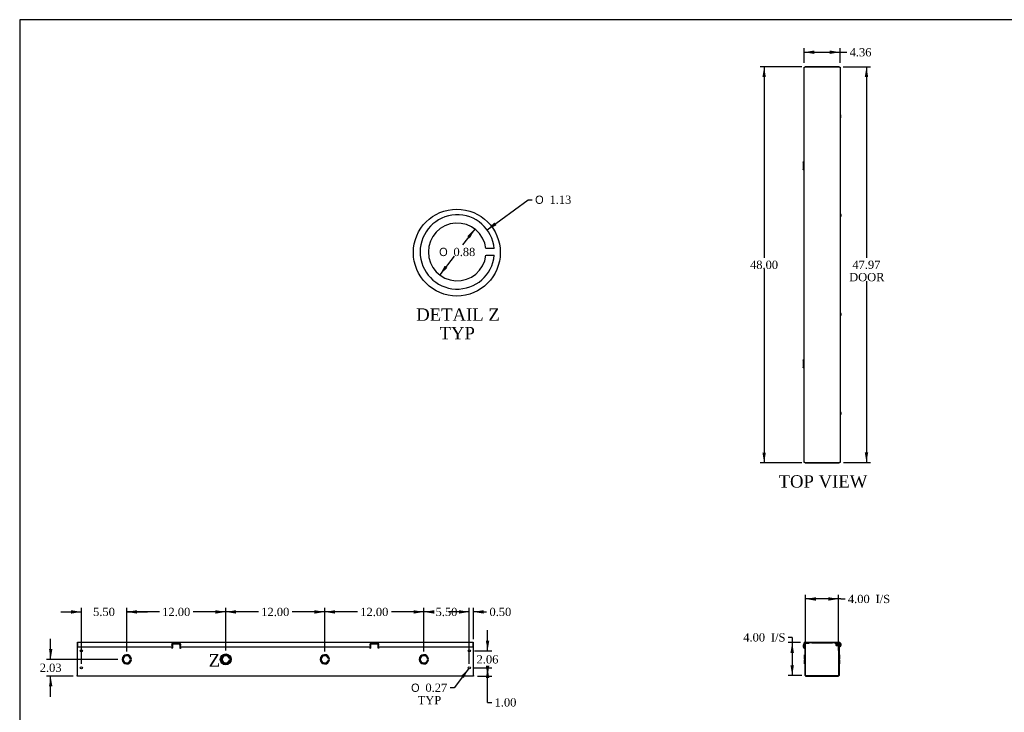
# Model space of a CAD drawing. Header units: inches. Extents: x 1 to 240, y -1 to 159.
# Tile 2 of 4: x 1 to 120, y 75 to 159. Entities that reach past the tile are written whole.
import ezdxf
from ezdxf.enums import TextEntityAlignment as Align
from ezdxf.lldxf.tags import DXFTag

# ---------------------------------------------------------------- set-up
doc = ezdxf.new("R2010")
doc.units = ezdxf.units.IN
doc.header["$MEASUREMENT"] = 0
for name, color, linetype in [('COM55542-14', 7, 'Continuous'), ('COM55543-14', 7, 'Continuous'), ('Default', 7, 'Continuous'), ('QLB20316', 7, 'Continuous'), ('SCS19495', 7, 'Continuous')]:
    doc.layers.add(name, color=color, linetype=linetype)
doc.styles.add('SEACAD_Solid_Edge_ANSI1_Symbols', font='txt')
doc.styles.add('SEACAD_Times_New_Roman', font='times.ttf')
tags = doc.linetypes.add('CENTER2', pattern=[1.125, 0.75, -0.125, 0.125, -0.125]).pattern_tags.tags
tags[10:11] = [DXFTag(74, 4), DXFTag(75, 0), DXFTag(340, '0'), DXFTag(46, 0.0), DXFTag(50, 0.0), DXFTag(44, 0.0), DXFTag(45, 0.0)]
tags[8:9] = [DXFTag(74, 4), DXFTag(75, 0), DXFTag(340, '0'), DXFTag(46, 0.0), DXFTag(50, 0.0), DXFTag(44, 0.0), DXFTag(45, 0.0)]
tags[6:7] = [DXFTag(74, 4), DXFTag(75, 0), DXFTag(340, '0'), DXFTag(46, 0.0), DXFTag(50, 0.0), DXFTag(44, 0.0), DXFTag(45, 0.0)]
tags[4:5] = [DXFTag(74, 4), DXFTag(75, 0), DXFTag(340, '0'), DXFTag(46, 0.0), DXFTag(50, 0.0), DXFTag(44, 0.0), DXFTag(45, 0.0)]
tags = doc.linetypes.add('HIDDEN2', pattern=[0.1875, 0.125, -0.0625]).pattern_tags.tags
tags[6:7] = [DXFTag(74, 4), DXFTag(75, 0), DXFTag(340, '0'), DXFTag(46, 0.0), DXFTag(50, 0.0), DXFTag(44, 0.0), DXFTag(45, 0.0)]
tags[4:5] = [DXFTag(74, 4), DXFTag(75, 0), DXFTag(340, '0'), DXFTag(46, 0.0), DXFTag(50, 0.0), DXFTag(44, 0.0), DXFTag(45, 0.0)]
doc.dimstyles.new('HAMMOND_(STH_-_240x160)', dxfattribs={"dimtxt": 1, "dimasz": 1.25, "dimexe": 0.5, "dimexo": 0.5, "dimgap": 0.25, "dimtad": 0, "dimtih": 1, "dimtoh": 1, "dimzin": 0, "dimdsep": 46, "dimtxsty": 'SEACAD_Times_New_Roman', "dimblk1": '_SE_FILLED', "dimblk2": '_SE_FILLED', "dimsah": 1, "dimcen": 0.5, "dimadec": 0, "dimazin": 0, "dimtfac": 0.8, "dimtofl": 0, "dimtmove": 1, "dimatfit": 3, "dimfxl": 1, "dimtolj": 1, "dimtzin": 0, "dimarcsym": 0})

# ---------------------------------------------------------------- blocks, each defined once
blk = doc.blocks.new('SE')
at = {"layer": 'COM55542-14', "color": 7, "linetype": 'Continuous'}
for p, q in [((96.12, 79.73), (96.12, 83.61)), ((96.18, 79.73), (96.18, 83.61)), ((96.21, 83.7), (96.37, 83.7)), ((96.21, 83.64), (96.37, 83.64)), ((96.37, 83.64), (96.37, 83.7)), ((96.37, 83.64), (96.62, 83.64)), ((96.62, 83.64), (96.62, 83.7)), ((99.74, 83.64), (99.74, 83.7)), ((99.74, 83.64), (99.99, 83.64)), ((99.99, 83.7), (100.15, 83.7)), ((99.99, 83.64), (99.99, 83.7)), ((99.99, 83.64), (100.15, 83.64)), ((100.18, 83.61), (100.18, 79.73)), ((100.24, 83.61), (100.24, 79.73)), ((96, 83.5), (95.99, 83.51)), ((96.06, 83.02), (96.07, 83.08)), ((96.06, 83.02), (96.1, 83)), ((96.07, 83.08), (96.12, 83.06)), ((96.1, 83), (96.12, 83.06)), ((96.05, 81.72), (96.05, 82.23)), ((96.12, 82.23), (96.05, 82.23)), ((96.05, 81.72), (96.05, 81.62)), ((96.05, 81.72), (96.12, 81.72)), ((96.05, 81.62), (96.12, 81.62)), ((96.05, 81.11), (96.05, 81.62)), ((100.31, 82.23), (100.24, 82.23)), ((100.31, 81.72), (100.24, 81.72)), ((100.31, 81.62), (100.24, 81.62)), ((100.31, 82.23), (100.31, 81.72)), ((100.31, 81.62), (100.31, 81.72)), ((100.31, 81.62), (100.31, 81.11)), ((96.05, 81.11), (96.12, 81.11)), ((100.24, 81.11), (100.31, 81.11)), ((96.21, 79.7), (100.15, 79.7)), ((96.21, 79.64), (100.15, 79.64))]:
    blk.add_line(p, q, dxfattribs=at)
for centre, radius, start, end in [((96.21, 83.61), 0.086, 90, 180), ((96.21, 83.61), 0.029, 90, 180), ((100.15, 83.61), 0.086, 0, 90), ((100.15, 83.61), 0.029, 0, 90), ((96.15, 83.28), 0.278, 125.398, 250), ((96.15, 83.28), 0.221, 134.3275, 250), ((96.09, 82.98), 0.029, 0.0001, 69.9999), ((96.21, 79.73), 0.086, 180, 270), ((96.21, 79.73), 0.029, 180, 270), ((100.15, 79.73), 0.086, 270, 0), ((100.15, 79.73), 0.029, 270, 0)]:
    blk.add_arc(centre, radius, start, end, dxfattribs=at)
at = {"layer": 'COM55543-14', "color": 7, "linetype": 'Continuous'}
for p, q in [((96, 83.19), (96, 83.67)), ((96.05, 83.19), (96.05, 83.67)), ((96.08, 83.75), (100.28, 83.75)), ((96.08, 83.7), (96.21, 83.7)), ((96.37, 83.7), (99.99, 83.7)), ((100.15, 83.7), (100.28, 83.7)), ((100.3, 83.67), (100.3, 83.19)), ((100.36, 83.67), (100.36, 83.19)), ((96, 83.19), (96.05, 83.19)), ((100.36, 83.19), (100.3, 83.19))]:
    blk.add_line(p, q, dxfattribs=at)
for centre, radius, start, end in [((96.08, 83.67), 0.086, 90, 180), ((96.08, 83.67), 0.029, 90, 180), ((100.28, 83.67), 0.086, 0, 90), ((100.28, 83.67), 0.029, 0, 90)]:
    blk.add_arc(centre, radius, start, end, dxfattribs=at)
at = {"layer": 'QLB20316', "color": 7, "linetype": 'Continuous'}
for p, q in [((96.93, 83.7), (96.93, 83.67)), ((96.93, 83.67), (97.3, 83.67)), ((97.3, 83.67), (99.05, 83.67)), ((99.05, 83.67), (99.43, 83.67)), ((99.43, 83.7), (99.43, 83.67))]:
    blk.add_line(p, q, dxfattribs=at)
at = {"layer": 'SCS19495', "color": 7, "linetype": 'Continuous'}
for p, q in [((99.86, 83.51), (99.86, 83.37)), ((100.18, 83.54), (99.89, 83.54)), ((99.89, 83.54), (99.89, 83.52)), ((100.3, 83.54), (100.24, 83.54)), ((100.4, 83.62), (100.39, 83.62)), ((100.47, 83.55), (100.47, 83.33)), ((99.89, 83.35), (99.89, 83.37)), ((99.89, 83.35), (100.18, 83.35)), ((100.24, 83.35), (100.3, 83.35)), ((100.39, 83.26), (100.4, 83.26))]:
    blk.add_line(p, q, dxfattribs=at)
at = {"layer": 'SCS19495', "color": 7, "linetype": 'HIDDEN2'}
for p, q in [((100.18, 83.52), (99.89, 83.52)), ((100.3, 83.52), (100.24, 83.52)), ((100.18, 83.37), (99.89, 83.37)), ((100.3, 83.37), (100.24, 83.37))]:
    blk.add_line(p, q, dxfattribs=at)
at = {"layer": 'SCS19495', "color": 7, "linetype": 'Continuous'}
for centre, radius, start, end in [((99.89, 83.51), 0.025, 90, 180), ((100.39, 83.59), 0.03, 90, 180), ((100.4, 83.55), 0.07, 0, 90), ((99.89, 83.37), 0.025, 180, 270), ((100.39, 83.29), 0.03, 180, 270), ((100.4, 83.33), 0.07, 270, 0)]:
    blk.add_arc(centre, radius, start, end, dxfattribs=at)
blk = doc.blocks.new('SE1')
at = {"layer": 'COM55542-14', "color": 7, "linetype": 'Continuous'}
for p, q in [((7.93, 83.7), (7.96, 83.7)), ((7.93, 83.7), (7.93, 83.61)), ((7.93, 83.61), (7.93, 79.73)), ((19.46, 83.32), (19.48, 83.57)), ((20.38, 83.57), (20.4, 83.32)), ((43.46, 83.32), (43.48, 83.57)), ((44.38, 83.57), (44.4, 83.32)), ((55.9, 83.7), (55.93, 83.7)), ((55.93, 83.61), (55.93, 83.7)), ((55.93, 79.73), (55.93, 83.61)), ((19.43, 82.98), (19.45, 83.19)), ((19.44, 82.98), (19.43, 82.98)), ((19.44, 83.06), (19.45, 83.08)), ((19.44, 83), (19.44, 83.06)), ((19.44, 83), (19.45, 83.02)), ((19.45, 83.02), (19.45, 83.08)), ((20.37, 83.51), (19.49, 83.51)), ((20.41, 83.19), (20.43, 82.98)), ((20.42, 83.08), (20.42, 83.06)), ((20.42, 83.02), (20.42, 83.08)), ((20.42, 83), (20.42, 83.06)), ((20.42, 83.02), (20.42, 83)), ((20.43, 82.98), (20.43, 82.98)), ((43.43, 82.98), (43.45, 83.19)), ((43.44, 82.98), (43.43, 82.98)), ((43.44, 83.06), (43.45, 83.08)), ((43.44, 83), (43.44, 83.06)), ((43.44, 83), (43.45, 83.02)), ((43.45, 83.02), (43.45, 83.08)), ((43.47, 83.28), (43.47, 83.28)), ((44.37, 83.51), (43.49, 83.51)), ((44.41, 83.19), (44.43, 82.98)), ((44.42, 83.08), (44.42, 83.06)), ((44.42, 83.02), (44.42, 83.08)), ((44.42, 83), (44.42, 83.06)), ((44.42, 83.02), (44.42, 83)), ((44.43, 82.98), (44.43, 82.98)), ((14.49, 81.72), (14.37, 81.72)), ((14.37, 81.62), (14.49, 81.62)), ((26.49, 81.72), (26.37, 81.72)), ((26.37, 81.62), (26.49, 81.62)), ((38.49, 81.72), (38.37, 81.72)), ((38.37, 81.62), (38.49, 81.62)), ((50.49, 81.72), (50.37, 81.72)), ((50.37, 81.62), (50.49, 81.62)), ((7.93, 79.64), (7.93, 79.73)), ((55.93, 79.64), (7.93, 79.64)), ((8.59, 79.64), (8.28, 79.64)), ((55.59, 79.64), (55.28, 79.64)), ((55.93, 79.73), (55.93, 79.64))]:
    blk.add_line(p, q, dxfattribs=at)
for centre in [(8.43, 82.7), (55.43, 82.7), (8.43, 80.64), (55.43, 80.64)]:
    blk.add_circle(centre, 0.133, dxfattribs=at)
for centre, radius, start, end in [((20.96, 82.93), 1.53, 175.2, 178.238), ((19.6, 82.96), 0.167, 165.6155, 175.0878), ((18.9, 82.93), 1.53, 1.762, 4.8), ((20.26, 82.96), 0.167, 4.9122, 14.3845), ((44.96, 82.93), 1.53, 175.2, 178.238), ((43.6, 82.96), 0.167, 165.6155, 175.0878), ((42.9, 82.93), 1.53, 1.762, 4.8), ((44.26, 82.96), 0.167, 4.9122, 14.3845), ((13.93, 81.67), 0.563, 5.0997, 354.9003), ((13.93, 81.67), 0.437, 6.5624, 353.4376), ((25.93, 81.67), 0.563, 5.0997, 354.9003), ((25.93, 81.67), 0.437, 6.5624, 353.4376), ((37.93, 81.67), 0.563, 5.0997, 354.9003), ((37.93, 81.67), 0.437, 6.5624, 353.4376), ((49.93, 81.67), 0.563, 5.0997, 354.9003), ((49.93, 81.67), 0.437, 6.5624, 353.4376)]:
    blk.add_arc(centre, radius, start, end, dxfattribs=at)
for points, knots in [([(19.49, 83.51), (19.49, 83.5), (19.49, 83.48), (19.49, 83.44), (19.48, 83.42), (19.48, 83.37), (19.48, 83.35), (19.47, 83.3), (19.47, 83.27), (19.47, 83.22), (19.47, 83.2), (19.46, 83.15), (19.46, 83.13), (19.46, 83.09), (19.45, 83.07), (19.45, 83.04), (19.45, 83.03), (19.45, 83.02)], [0, 0, 0, 0, 0.125, 0.125, 0.25, 0.25, 0.375, 0.375, 0.5, 0.5, 0.625, 0.625, 0.75, 0.75, 0.875, 0.875, 1, 1, 1, 1]), ([(19.47, 83.28), (19.47, 83.27), (19.47, 83.26), (19.47, 83.23), (19.47, 83.21), (19.46, 83.18), (19.46, 83.16), (19.46, 83.13), (19.45, 83.12), (19.45, 83.09), (19.45, 83.08), (19.45, 83.08)], [0.4381957, 0.4381957, 0.4381957, 0.4381957, 0.5, 0.5, 0.625, 0.625, 0.75, 0.75, 0.875, 0.875, 1, 1, 1, 1]), ([(20.42, 83.02), (20.42, 83.03), (20.41, 83.04), (20.41, 83.07), (20.41, 83.09), (20.4, 83.13), (20.4, 83.15), (20.4, 83.2), (20.4, 83.22), (20.39, 83.27), (20.39, 83.3), (20.39, 83.35), (20.38, 83.37), (20.38, 83.42), (20.38, 83.44), (20.37, 83.48), (20.37, 83.5), (20.37, 83.51)], [0, 0, 0, 0, 0.125, 0.125, 0.25, 0.25, 0.375, 0.375, 0.5, 0.5, 0.625, 0.625, 0.75, 0.75, 0.875, 0.875, 1, 1, 1, 1]), ([(20.42, 83.08), (20.42, 83.08), (20.41, 83.09), (20.41, 83.12), (20.41, 83.13), (20.4, 83.16), (20.4, 83.18), (20.4, 83.21), (20.4, 83.23), (20.39, 83.26), (20.39, 83.27), (20.39, 83.28)], [0, 0, 0, 0, 0.125, 0.125, 0.25, 0.25, 0.375, 0.375, 0.5, 0.5, 0.5618043, 0.5618043, 0.5618043, 0.5618043]), ([(43.49, 83.51), (43.49, 83.5), (43.49, 83.48), (43.49, 83.44), (43.48, 83.42), (43.48, 83.37), (43.48, 83.35), (43.47, 83.3), (43.47, 83.27), (43.47, 83.22), (43.47, 83.2), (43.46, 83.15), (43.46, 83.13), (43.46, 83.09), (43.45, 83.07), (43.45, 83.04), (43.45, 83.03), (43.45, 83.02)], [0, 0, 0, 0, 0.125, 0.125, 0.25, 0.25, 0.375, 0.375, 0.5, 0.5, 0.625, 0.625, 0.75, 0.75, 0.875, 0.875, 1, 1, 1, 1]), ([(43.47, 83.28), (43.47, 83.27), (43.47, 83.26), (43.47, 83.23), (43.47, 83.21), (43.46, 83.18), (43.46, 83.16), (43.46, 83.13), (43.45, 83.12), (43.45, 83.09), (43.45, 83.08), (43.45, 83.08)], [0.4381957, 0.4381957, 0.4381957, 0.4381957, 0.5, 0.5, 0.625, 0.625, 0.75, 0.75, 0.875, 0.875, 1, 1, 1, 1]), ([(44.42, 83.02), (44.42, 83.03), (44.41, 83.04), (44.41, 83.07), (44.41, 83.09), (44.4, 83.13), (44.4, 83.15), (44.4, 83.2), (44.4, 83.22), (44.39, 83.27), (44.39, 83.3), (44.39, 83.35), (44.38, 83.37), (44.38, 83.42), (44.38, 83.44), (44.37, 83.48), (44.37, 83.5), (44.37, 83.51)], [0, 0, 0, 0, 0.125, 0.125, 0.25, 0.25, 0.375, 0.375, 0.5, 0.5, 0.625, 0.625, 0.75, 0.75, 0.875, 0.875, 1, 1, 1, 1]), ([(44.42, 83.08), (44.42, 83.08), (44.41, 83.09), (44.41, 83.12), (44.41, 83.13), (44.4, 83.16), (44.4, 83.18), (44.4, 83.21), (44.4, 83.23), (44.39, 83.26), (44.39, 83.27), (44.39, 83.28)], [0, 0, 0, 0, 0.125, 0.125, 0.25, 0.25, 0.375, 0.375, 0.5, 0.5, 0.5618043, 0.5618043, 0.5618043, 0.5618043])]:
    blk.add_open_spline(points, degree=3, knots=knots, dxfattribs=at)
at = {"layer": 'COM55543-14', "color": 7, "linetype": 'Continuous'}
for p, q in [((7.96, 83.75), (55.9, 83.75)), ((7.96, 83.67), (7.96, 83.75)), ((7.96, 83.67), (7.96, 83.19)), ((20.37, 83.57), (19.49, 83.57)), ((44.37, 83.57), (43.49, 83.57)), ((55.9, 83.75), (55.9, 83.67)), ((55.9, 83.19), (55.9, 83.67)), ((7.96, 83.19), (19.46, 83.19)), ((20.4, 83.19), (43.46, 83.19)), ((44.4, 83.19), (55.9, 83.19))]:
    blk.add_line(p, q, dxfattribs=at)
for centre, start, end in [((19.49, 83.44), 90, 261.095), ((20.37, 83.44), 278.9529, 90), ((43.49, 83.44), 90, 261.095), ((44.37, 83.44), 278.9529, 90)]:
    blk.add_arc(centre, 0.125, start, end, dxfattribs=at)
blk = doc.blocks.new('SE4')
at = {"layer": 'COM55542-14', "color": 7, "linetype": 'Continuous'}
for p, q in [((96.21, 153.49), (96.12, 153.49)), ((96.12, 153.46), (96.12, 153.49)), ((96.37, 153.49), (96.21, 153.49)), ((99.99, 153.49), (96.37, 153.49)), ((96.37, 153.46), (96.37, 153.49)), ((100.15, 153.49), (99.99, 153.49)), ((99.99, 153.49), (99.99, 153.46)), ((100.24, 153.49), (100.15, 153.49)), ((100.24, 153.49), (100.24, 153.46)), ((95.87, 141.95), (95.87, 141.03)), ((96, 141.93), (95.99, 141.93)), ((95.99, 141.05), (95.99, 141.93)), ((96, 141.05), (95.99, 141.05)), ((95.87, 117.95), (95.87, 117.03)), ((96, 117.93), (95.99, 117.93)), ((95.99, 117.05), (95.99, 117.93)), ((96, 117.05), (95.99, 117.05)), ((96.12, 105.49), (96.12, 105.52)), ((96.12, 105.49), (96.21, 105.49)), ((96.21, 105.49), (96.37, 105.49)), ((96.37, 105.49), (96.37, 105.52)), ((96.37, 105.49), (99.99, 105.49)), ((99.99, 105.52), (99.99, 105.49)), ((99.99, 105.49), (100.15, 105.49)), ((100.15, 105.49), (100.24, 105.49)), ((100.24, 105.52), (100.24, 105.49))]:
    blk.add_line(p, q, dxfattribs=at)
for points, knots in [([(95.99, 141.93), (95.97, 141.93), (95.95, 141.93), (95.92, 141.93), (95.91, 141.94), (95.89, 141.94), (95.88, 141.94), (95.87, 141.95), (95.87, 141.95), (95.88, 141.95), (95.89, 141.95), (95.91, 141.96), (95.92, 141.96), (95.95, 141.96), (95.97, 141.96), (95.99, 141.97), (95.99, 141.97), (96, 141.97)], [0, 0, 0, 0, 0.125, 0.125, 0.25, 0.25, 0.375, 0.375, 0.5, 0.5, 0.625, 0.625, 0.75, 0.75, 0.875, 0.875, 0.8911891, 0.8911891, 0.8911891, 0.8911891]), ([(96, 141.01), (95.99, 141.01), (95.99, 141.01), (95.97, 141.01), (95.95, 141.01), (95.92, 141.01), (95.91, 141.02), (95.89, 141.02), (95.88, 141.02), (95.87, 141.03), (95.87, 141.03), (95.88, 141.03), (95.89, 141.03), (95.91, 141.04), (95.92, 141.04), (95.95, 141.04), (95.97, 141.05), (95.99, 141.05)], [0.1088109, 0.1088109, 0.1088109, 0.1088109, 0.125, 0.125, 0.25, 0.25, 0.375, 0.375, 0.5, 0.5, 0.625, 0.625, 0.75, 0.75, 0.875, 0.875, 1, 1, 1, 1]), ([(96, 141.93), (95.99, 141.93), (95.98, 141.93), (95.97, 141.93), (95.96, 141.94), (95.94, 141.94), (95.93, 141.94), (95.93, 141.95), (95.93, 141.95), (95.93, 141.95), (95.94, 141.95), (95.96, 141.96), (95.97, 141.96), (95.98, 141.96), (95.99, 141.96), (96, 141.96)], [0.0716639, 0.0716639, 0.0716639, 0.0716639, 0.125, 0.125, 0.25, 0.25, 0.375, 0.375, 0.5, 0.5, 0.625, 0.625, 0.75, 0.75, 0.8047333, 0.8047333, 0.8047333, 0.8047333]), ([(96, 141.01), (95.99, 141.01), (95.98, 141.01), (95.97, 141.01), (95.96, 141.02), (95.94, 141.02), (95.93, 141.02), (95.93, 141.03), (95.93, 141.03), (95.93, 141.03), (95.94, 141.03), (95.96, 141.04), (95.97, 141.04), (95.98, 141.04), (95.99, 141.04), (96, 141.04)], [0.1952668, 0.1952668, 0.1952668, 0.1952668, 0.25, 0.25, 0.375, 0.375, 0.5, 0.5, 0.625, 0.625, 0.75, 0.75, 0.875, 0.875, 0.9283361, 0.9283361, 0.9283361, 0.9283361]), ([(95.99, 117.93), (95.97, 117.93), (95.95, 117.93), (95.92, 117.93), (95.91, 117.94), (95.89, 117.94), (95.88, 117.94), (95.87, 117.95), (95.87, 117.95), (95.88, 117.95), (95.89, 117.95), (95.91, 117.96), (95.92, 117.96), (95.95, 117.96), (95.97, 117.96), (95.99, 117.97), (95.99, 117.97), (96, 117.97)], [0, 0, 0, 0, 0.125, 0.125, 0.25, 0.25, 0.375, 0.375, 0.5, 0.5, 0.625, 0.625, 0.75, 0.75, 0.875, 0.875, 0.8911891, 0.8911891, 0.8911891, 0.8911891]), ([(96, 117.01), (95.99, 117.01), (95.99, 117.01), (95.97, 117.01), (95.95, 117.01), (95.92, 117.01), (95.91, 117.02), (95.89, 117.02), (95.88, 117.02), (95.87, 117.03), (95.87, 117.03), (95.88, 117.03), (95.89, 117.03), (95.91, 117.04), (95.92, 117.04), (95.95, 117.04), (95.97, 117.05), (95.99, 117.05)], [0.1088109, 0.1088109, 0.1088109, 0.1088109, 0.125, 0.125, 0.25, 0.25, 0.375, 0.375, 0.5, 0.5, 0.625, 0.625, 0.75, 0.75, 0.875, 0.875, 1, 1, 1, 1]), ([(96, 117.93), (95.99, 117.93), (95.98, 117.93), (95.97, 117.93), (95.96, 117.94), (95.94, 117.94), (95.93, 117.94), (95.93, 117.95), (95.93, 117.95), (95.93, 117.95), (95.94, 117.95), (95.96, 117.96), (95.97, 117.96), (95.98, 117.96), (95.99, 117.96), (96, 117.96)], [0.0716639, 0.0716639, 0.0716639, 0.0716639, 0.125, 0.125, 0.25, 0.25, 0.375, 0.375, 0.5, 0.5, 0.625, 0.625, 0.75, 0.75, 0.8047333, 0.8047333, 0.8047333, 0.8047333]), ([(96, 117.01), (95.99, 117.01), (95.98, 117.01), (95.97, 117.01), (95.96, 117.02), (95.94, 117.02), (95.93, 117.02), (95.93, 117.03), (95.93, 117.03), (95.93, 117.03), (95.94, 117.03), (95.96, 117.04), (95.97, 117.04), (95.98, 117.04), (95.99, 117.04), (96, 117.04)], [0.1952668, 0.1952668, 0.1952668, 0.1952668, 0.25, 0.25, 0.375, 0.375, 0.5, 0.5, 0.625, 0.625, 0.75, 0.75, 0.875, 0.875, 0.9283361, 0.9283361, 0.9283361, 0.9283361])]:
    blk.add_open_spline(points, degree=3, knots=knots, dxfattribs=at)
at = {"layer": 'COM55543-14', "color": 7, "linetype": 'Continuous'}
for p, q in [((96, 153.46), (96.08, 153.46)), ((96, 105.52), (96, 153.46)), ((100.28, 153.46), (96.08, 153.46)), ((100.28, 153.46), (100.36, 153.46)), ((100.36, 153.46), (100.36, 105.52)), ((96.08, 105.52), (96, 105.52)), ((96.08, 105.52), (100.28, 105.52)), ((100.36, 105.52), (100.28, 105.52))]:
    blk.add_line(p, q, dxfattribs=at)
at = {"layer": 'SCS19495', "color": 7, "linetype": 'Continuous'}
for p, q in [((100.4, 147.67), (100.39, 147.67)), ((100.39, 147.3), (100.4, 147.3)), ((100.47, 147.37), (100.47, 147.6)), ((100.4, 135.67), (100.39, 135.67)), ((100.39, 135.3), (100.4, 135.3)), ((100.47, 135.6), (100.47, 135.37)), ((100.4, 123.67), (100.39, 123.67)), ((100.39, 123.3), (100.4, 123.3)), ((100.47, 123.6), (100.47, 123.37)), ((100.4, 111.67), (100.39, 111.67)), ((100.39, 111.3), (100.4, 111.3)), ((100.47, 111.6), (100.47, 111.37))]:
    blk.add_line(p, q, dxfattribs=at)
for centre, radius, start, end in [((100.39, 147.64), 0.03, 90, 180), ((100.39, 147.33), 0.03, 180, 270), ((100.4, 147.6), 0.07, 0, 90), ((100.4, 147.37), 0.07, 270, 0), ((100.39, 135.64), 0.03, 90, 180), ((100.39, 135.33), 0.03, 180, 270), ((100.4, 135.6), 0.07, 0, 90), ((100.4, 135.37), 0.07, 270, 0), ((100.39, 123.64), 0.03, 90, 180), ((100.39, 123.33), 0.03, 180, 270), ((100.4, 123.6), 0.07, 0, 90), ((100.4, 123.37), 0.07, 270, 0), ((100.39, 111.64), 0.03, 90, 180), ((100.39, 111.33), 0.03, 180, 270), ((100.4, 111.6), 0.07, 0, 90), ((100.4, 111.37), 0.07, 270, 0)]:
    blk.add_arc(centre, radius, start, end, dxfattribs=at)
blk = doc.blocks.new('DMBLK589')
at = {"layer": 'Default', "linetype": 'Continuous', "transparency": 16777216}
for points in [[(57.86, 80.89), (57.44, 80.89), (57.65, 79.64)], [(57.86, 79.39), (57.65, 80.64), (57.44, 79.39)]]:
    blk.add_hatch(color=7, dxfattribs=at).paths.add_polyline_path(points)
at = {"layer": 'Default', "color": 7, "linetype": 'Continuous', "transparency": 16777216}
for p, q in [((56.06, 80.64), (58.15, 80.64)), ((57.65, 76.45), (57.65, 80.64)), ((56.43, 79.64), (58.15, 79.64)), ((57.65, 76.45), (58.15, 76.45))]:
    blk.add_line(p, q, dxfattribs=at)
at = {"layer": 'Default', "color": 7, "linetype": 'Continuous', "transparency": 16777216, "style": 'SEACAD_Times_New_Roman'}
blk.add_text('1.00', height=1, dxfattribs=at).set_placement((58.5, 76.95), align=Align.TOP_LEFT)
blk = doc.blocks.new('_SE_FILLED')
at = {"color": 0}
blk.add_line((0, 0), (-1, 0), dxfattribs=at)
blk.add_solid([(0, 0), (-1, -0.1665), (-1, 0.1665), (0, 0)], dxfattribs=at)
blk = doc.blocks.new('DMBLK590')
at = {"layer": 'Default', "linetype": 'Continuous', "transparency": 16777216}
for points in [[(54.18, 87.63), (54.18, 87.21), (55.43, 87.42)], [(57.18, 87.63), (55.93, 87.42), (57.18, 87.21)]]:
    blk.add_hatch(color=7, dxfattribs=at).paths.add_polyline_path(points)
at = {"layer": 'Default', "color": 7, "linetype": 'Continuous', "transparency": 16777216}
for p, q in [((55.43, 87.42), (52.93, 87.42)), ((55.43, 81.14), (55.43, 87.92)), ((55.93, 84.11), (55.93, 87.92)), ((57.03, 87.42), (55.93, 87.42)), ((57.03, 87.42), (57.53, 87.42))]:
    blk.add_line(p, q, dxfattribs=at)
at = {"layer": 'Default', "color": 7, "linetype": 'Continuous', "transparency": 16777216, "style": 'SEACAD_Times_New_Roman'}
blk.add_text('0.50', height=1, dxfattribs=at).set_placement((57.88, 87.92), align=Align.TOP_LEFT)
blk = doc.blocks.new('DMBLK591')
at = {"layer": 'Default', "linetype": 'Continuous', "transparency": 16777216}
for points in [[(90.95, 152.24), (91.37, 152.24), (91.16, 153.49)], [(90.95, 106.74), (91.16, 105.49), (91.37, 106.74)]]:
    blk.add_hatch(color=7, dxfattribs=at).paths.add_polyline_path(points)
at = {"layer": 'Default', "color": 7, "linetype": 'Continuous', "transparency": 16777216}
for p, q in [((95.71, 153.49), (90.66, 153.49)), ((91.16, 153.49), (91.16, 130.34)), ((91.16, 128.99), (91.16, 105.49)), ((95.71, 105.49), (90.66, 105.49))]:
    blk.add_line(p, q, dxfattribs=at)
at = {"layer": 'Default', "color": 7, "linetype": 'Continuous', "transparency": 16777216, "style": 'SEACAD_Times_New_Roman'}
blk.add_text('48.00', height=1, dxfattribs=at).set_placement((89.45, 129.99), align=Align.TOP_LEFT)
blk = doc.blocks.new('DMBLK592')
at = {"layer": 'Default', "linetype": 'Continuous', "transparency": 16777216}
for points in [[(97.25, 155.47), (96, 155.26), (97.25, 155.05)], [(99.11, 155.47), (99.11, 155.05), (100.36, 155.26)]]:
    blk.add_hatch(color=7, dxfattribs=at).paths.add_polyline_path(points)
at = {"layer": 'Default', "color": 7, "linetype": 'Continuous', "transparency": 16777216}
for p, q in [((96, 153.96), (96, 155.76)), ((96, 155.26), (100.67, 155.26)), ((100.36, 153.96), (100.36, 155.76)), ((100.67, 155.26), (101.17, 155.26))]:
    blk.add_line(p, q, dxfattribs=at)
at = {"layer": 'Default', "color": 7, "linetype": 'Continuous', "transparency": 16777216, "style": 'SEACAD_Times_New_Roman'}
blk.add_text('4.36', height=1, dxfattribs=at).set_placement((101.52, 155.76), align=Align.TOP_LEFT)
blk = doc.blocks.new('DMBLK593')
at = {"layer": 'Default', "linetype": 'Continuous', "transparency": 16777216}
for points in [[(97.43, 89.2), (96.18, 88.99), (97.43, 88.78)], [(98.93, 89.2), (98.93, 88.78), (100.18, 88.99)]]:
    blk.add_hatch(color=7, dxfattribs=at).paths.add_polyline_path(points)
at = {"layer": 'Default', "color": 7, "linetype": 'Continuous', "transparency": 16777216}
for p, q in [((96.18, 82.73), (96.18, 89.49)), ((100.18, 82.73), (100.18, 89.49)), ((100.46, 88.99), (96.18, 88.99)), ((100.46, 88.99), (100.96, 88.99))]:
    blk.add_line(p, q, dxfattribs=at)
at = {"layer": 'Default', "color": 7, "linetype": 'Continuous', "transparency": 16777216, "style": 'SEACAD_Times_New_Roman'}
for s, p in [('4.00', (101.31, 89.49)), ('I/S', (104.66, 89.49))]:
    blk.add_text(s, height=1, dxfattribs=at).set_placement(p, align=Align.TOP_LEFT)
blk = doc.blocks.new('DMBLK594')
at = {"layer": 'Default', "linetype": 'Continuous', "transparency": 16777216}
for points in [[(94.35, 82.45), (94.77, 82.45), (94.56, 83.7)], [(94.35, 80.95), (94.56, 79.7), (94.77, 80.95)]]:
    blk.add_hatch(color=7, dxfattribs=at).paths.add_polyline_path(points)
at = {"layer": 'Default', "color": 7, "linetype": 'Continuous', "transparency": 16777216}
for p, q in [((94.56, 84.33), (94.06, 84.33)), ((95.58, 83.7), (94.06, 83.7)), ((94.56, 84.33), (94.56, 79.7)), ((95.71, 79.7), (94.06, 79.7))]:
    blk.add_line(p, q, dxfattribs=at)
at = {"layer": 'Default', "color": 7, "linetype": 'Continuous', "transparency": 16777216, "style": 'SEACAD_Times_New_Roman'}
for s, p in [('4.00', (88.63, 84.83)), ('I/S', (91.98, 84.83))]:
    blk.add_text(s, height=1, dxfattribs=at).set_placement(p, align=Align.TOP_LEFT)
blk = doc.blocks.new('DMBLK598')
at = {"layer": 'Default', "linetype": 'Continuous', "transparency": 16777216}
blk.add_hatch(color=7, dxfattribs=at).paths.add_polyline_path([(54.77, 79.41), (55.35, 80.53), (54.43, 79.66)])
at = {"layer": 'Default', "color": 7, "linetype": 'Continuous', "transparency": 16777216}
for p, q in [((55.35, 80.53), (53.62, 78.23)), ((53.62, 78.23), (53.12, 78.23))]:
    blk.add_line(p, q, dxfattribs=at)
for s, style, p in [('O', 'SEACAD_Solid_Edge_ANSI1_Symbols', (48.38, 78.73)), ('0.27', 'SEACAD_Times_New_Roman', (50.12, 78.73)), ('TYP', 'SEACAD_Times_New_Roman', (49.18, 77.23))]:
    blk.add_text(s, height=1, dxfattribs=dict(at, style=style)).set_placement(p, align=Align.TOP_LEFT)
blk = doc.blocks.new('DMBLK602')
at = {"layer": 'Default', "linetype": 'Continuous', "transparency": 16777216}
for points in [[(103.77, 152.24), (103.56, 153.49), (103.35, 152.24)], [(103.77, 106.77), (103.35, 106.77), (103.56, 105.52)]]:
    blk.add_hatch(color=7, dxfattribs=at).paths.add_polyline_path(points)
at = {"layer": 'Default', "color": 7, "linetype": 'Continuous', "transparency": 16777216}
for p, q in [((100.74, 153.49), (104.06, 153.49)), ((103.56, 153.49), (103.56, 130.35)), ((103.56, 127.5), (103.56, 105.52)), ((100.78, 105.52), (104.06, 105.52))]:
    blk.add_line(p, q, dxfattribs=at)
at = {"layer": 'Default', "color": 7, "linetype": 'Continuous', "transparency": 16777216, "style": 'SEACAD_Times_New_Roman'}
for s, p in [('47.97', (101.85, 130)), ('DOOR', (101.46, 128.5))]:
    blk.add_text(s, height=1, dxfattribs=at).set_placement(p, align=Align.TOP_LEFT)
blk = doc.blocks.new('DMBLK604')
at = {"layer": 'Default', "linetype": 'Continuous', "transparency": 16777216}
for points in [[(51.18, 87.63), (49.93, 87.42), (51.18, 87.21)], [(54.18, 87.63), (54.18, 87.21), (55.43, 87.42)]]:
    blk.add_hatch(color=7, dxfattribs=at).paths.add_polyline_path(points)
at = {"layer": 'Default', "color": 7, "linetype": 'Continuous', "transparency": 16777216}
for p, q in [((49.93, 82.61), (49.93, 87.92)), ((51, 87.42), (49.93, 87.42)), ((55.43, 87.42), (54.36, 87.42)), ((55.43, 81.14), (55.43, 87.92))]:
    blk.add_line(p, q, dxfattribs=at)
at = {"layer": 'Default', "color": 7, "linetype": 'Continuous', "transparency": 16777216, "style": 'SEACAD_Times_New_Roman'}
blk.add_text('5.50', height=1, dxfattribs=at).set_placement((51.35, 87.92), align=Align.TOP_LEFT)
blk = doc.blocks.new('DMBLK605')
at = {"layer": 'Default', "linetype": 'Continuous', "transparency": 16777216}
for points in [[(39.18, 87.63), (37.93, 87.42), (39.18, 87.21)], [(48.68, 87.63), (48.68, 87.21), (49.93, 87.42)]]:
    blk.add_hatch(color=7, dxfattribs=at).paths.add_polyline_path(points)
at = {"layer": 'Default', "color": 7, "linetype": 'Continuous', "transparency": 16777216}
for p, q in [((37.93, 82.61), (37.93, 87.92)), ((41.88, 87.42), (37.93, 87.42)), ((49.93, 87.42), (45.99, 87.42)), ((49.93, 82.61), (49.93, 87.92))]:
    blk.add_line(p, q, dxfattribs=at)
at = {"layer": 'Default', "color": 7, "linetype": 'Continuous', "transparency": 16777216, "style": 'SEACAD_Times_New_Roman'}
blk.add_text('12.00', height=1, dxfattribs=at).set_placement((42.23, 87.92), align=Align.TOP_LEFT)
blk = doc.blocks.new('DMBLK606')
at = {"layer": 'Default', "linetype": 'Continuous', "transparency": 16777216}
for points in [[(27.18, 87.63), (25.93, 87.42), (27.18, 87.21)], [(36.68, 87.63), (36.68, 87.21), (37.93, 87.42)]]:
    blk.add_hatch(color=7, dxfattribs=at).paths.add_polyline_path(points)
at = {"layer": 'Default', "color": 7, "linetype": 'Continuous', "transparency": 16777216}
for p, q in [((25.93, 82.73), (25.93, 87.92)), ((29.88, 87.42), (25.93, 87.42)), ((37.93, 87.42), (33.99, 87.42)), ((37.93, 82.61), (37.93, 87.92))]:
    blk.add_line(p, q, dxfattribs=at)
at = {"layer": 'Default', "color": 7, "linetype": 'Continuous', "transparency": 16777216, "style": 'SEACAD_Times_New_Roman'}
blk.add_text('12.00', height=1, dxfattribs=at).set_placement((30.23, 87.92), align=Align.TOP_LEFT)
blk = doc.blocks.new('DMBLK607')
at = {"layer": 'Default', "linetype": 'Continuous', "transparency": 16777216}
for points in [[(15.18, 87.63), (13.93, 87.42), (15.18, 87.21)], [(24.68, 87.63), (24.68, 87.21), (25.93, 87.42)]]:
    blk.add_hatch(color=7, dxfattribs=at).paths.add_polyline_path(points)
at = {"layer": 'Default', "color": 7, "linetype": 'Continuous', "transparency": 16777216}
for p, q in [((13.93, 82.61), (13.93, 87.92)), ((17.88, 87.42), (13.93, 87.42)), ((25.93, 87.42), (21.99, 87.42)), ((25.93, 82.73), (25.93, 87.92))]:
    blk.add_line(p, q, dxfattribs=at)
at = {"layer": 'Default', "color": 7, "linetype": 'Continuous', "transparency": 16777216, "style": 'SEACAD_Times_New_Roman'}
blk.add_text('12.00', height=1, dxfattribs=at).set_placement((18.23, 87.92), align=Align.TOP_LEFT)
blk = doc.blocks.new('SE9')
at = {"color": 7, "linetype": 'Continuous', "style": 'SEACAD_Times_New_Roman'}
blk.add_text('Z', height=1.5, dxfattribs=at).set_placement((23.86, 82.3), align=Align.TOP_LEFT)
blk = doc.blocks.new('SE8')
at = {"layer": 'Default', "color": 7, "linetype": 'CENTER2'}
blk.add_circle((25.92, 81.66), 0.658, dxfattribs=at)
at = {"layer": 'Default'}
blk.add_blockref('SE9', (0, 0), dxfattribs=at)
blk = doc.blocks.new('SE10')
at = {"layer": 'COM55542-14', "color": 7, "linetype": 'Continuous'}
for p, q in [((58.46, 131.45), (57.46, 131.45)), ((57.46, 130.65), (58.46, 130.65))]:
    blk.add_line(p, q, dxfattribs=at)
for radius, start, end in [(4.5, 5.0997, 354.9003), (3.5, 6.5624, 353.4376)]:
    blk.add_arc((53.98, 131.05), radius, start, end, dxfattribs=at)
blk = doc.blocks.new('DMBLK608')
at = {"layer": 'Default', "linetype": 'Continuous', "transparency": 16777216}
for points in [[(7.18, 87.63), (7.18, 87.21), (8.43, 87.42)], [(15.18, 87.63), (13.93, 87.42), (15.18, 87.21)]]:
    blk.add_hatch(color=7, dxfattribs=at).paths.add_polyline_path(points)
at = {"layer": 'Default', "color": 7, "linetype": 'Continuous', "transparency": 16777216}
for p, q in [((5.93, 87.42), (8.43, 87.42)), ((8.43, 81.14), (8.43, 87.92)), ((13.93, 82.73), (13.93, 87.92)), ((13.93, 87.42), (16.43, 87.42))]:
    blk.add_line(p, q, dxfattribs=at)
at = {"layer": 'Default', "color": 7, "linetype": 'Continuous', "transparency": 16777216, "style": 'SEACAD_Times_New_Roman'}
blk.add_text('5.50', height=1, dxfattribs=at).set_placement((9.85, 87.92), align=Align.TOP_LEFT)
blk = doc.blocks.new('DMBLK609')
at = {"layer": 'Default', "linetype": 'Continuous', "transparency": 16777216}
for points in [[(55.51, 132.71), (56.1, 133.83), (55.18, 132.96)], [(52.78, 129.13), (52.45, 129.38), (51.86, 128.26)]]:
    blk.add_hatch(color=7, dxfattribs=at).paths.add_polyline_path(points)
at = {"layer": 'Default', "color": 7, "linetype": 'Continuous', "transparency": 16777216}
for p, q in [((56.1, 133.83), (54.63, 131.9)), ((53.6, 130.55), (51.86, 128.26))]:
    blk.add_line(p, q, dxfattribs=at)
for s, style, p in [('O', 'SEACAD_Solid_Edge_ANSI1_Symbols', (51.78, 131.55)), ('0.88', 'SEACAD_Times_New_Roman', (53.52, 131.55))]:
    blk.add_text(s, height=1, dxfattribs=dict(at, style=style)).set_placement(p, align=Align.TOP_LEFT)
blk = doc.blocks.new('DMBLK610')
at = {"layer": 'Default', "linetype": 'Continuous', "transparency": 16777216}
blk.add_hatch(color=7, dxfattribs=at).paths.add_polyline_path([(58.48, 134.63), (57.6, 133.72), (58.73, 134.29)])
at = {"layer": 'Default', "color": 7, "linetype": 'Continuous', "transparency": 16777216}
for p, q in [((57.6, 133.72), (62.56, 137.38)), ((62.56, 137.38), (63.06, 137.38))]:
    blk.add_line(p, q, dxfattribs=at)
for s, style, p in [('O', 'SEACAD_Solid_Edge_ANSI1_Symbols', (63.41, 137.88)), ('1.13', 'SEACAD_Times_New_Roman', (65.15, 137.88))]:
    blk.add_text(s, height=1, dxfattribs=dict(at, style=style)).set_placement(p, align=Align.TOP_LEFT)
blk = doc.blocks.new('DMBLK613')
at = {"layer": 'Default', "linetype": 'Continuous', "transparency": 16777216}
for points in [[(4.51, 82.92), (4.71, 81.67), (4.92, 82.92)], [(4.51, 78.39), (4.92, 78.39), (4.71, 79.64)]]:
    blk.add_hatch(color=7, dxfattribs=at).paths.add_polyline_path(points)
at = {"layer": 'Default', "color": 7, "linetype": 'Continuous', "transparency": 16777216}
for p, q in [((4.71, 81.67), (4.71, 84.17)), ((12.87, 81.67), (4.21, 81.67)), ((7.43, 79.64), (4.21, 79.64)), ((4.71, 77.14), (4.71, 79.64))]:
    blk.add_line(p, q, dxfattribs=at)
at = {"layer": 'Default', "color": 7, "linetype": 'Continuous', "transparency": 16777216, "style": 'SEACAD_Times_New_Roman'}
blk.add_text('2.03', height=1, dxfattribs=at).set_placement((3.39, 81.15), align=Align.TOP_LEFT)
blk = doc.blocks.new('DMBLK614')
at = {"layer": 'Default', "linetype": 'Continuous', "transparency": 16777216}
for points in [[(57.86, 83.95), (57.44, 83.95), (57.65, 82.7)], [(57.86, 79.39), (57.65, 80.64), (57.44, 79.39)]]:
    blk.add_hatch(color=7, dxfattribs=at).paths.add_polyline_path(points)
at = {"layer": 'Default', "color": 7, "linetype": 'Continuous', "transparency": 16777216}
for p, q in [((57.65, 82.7), (57.65, 85.2)), ((56.06, 82.7), (58.15, 82.7)), ((55.93, 80.64), (58.15, 80.64)), ((57.65, 78.14), (57.65, 80.64))]:
    blk.add_line(p, q, dxfattribs=at)
at = {"layer": 'Default', "color": 7, "linetype": 'Continuous', "transparency": 16777216, "style": 'SEACAD_Times_New_Roman'}
blk.add_text('2.06', height=1, dxfattribs=at).set_placement((56.32, 82.17), align=Align.TOP_LEFT)
blk = doc.blocks.new('BORDER')
at = {"layer": 'Default', "color": 7, "linetype": 'Continuous'}
for p, q in [((0, 27.86), (-41.86, 27.86)), ((-41.86, 27.86), (-41.86, 0))]:
    blk.add_line(p, q, dxfattribs=at)

msp = doc.modelspace()

# ---------------------------------------------------------------- linework, layer by layer
at = {"color": 7, "linetype": 'CENTER2'}
msp.add_circle((53.925, 130.975), 5.264, dxfattribs=at)

# ---------------------------------------------------------------- block references
at = {"layer": 'Default', "color": 7, "xscale": 5.7, "yscale": 5.7, "zscale": 5.7}
msp.add_blockref('BORDER', (239.562, 0.401), dxfattribs=at)
at = {"layer": 'Default'}
for name in ['SE4', 'SE10', 'SE1', 'SE', 'SE8']:
    msp.add_blockref(name, (0, 0), dxfattribs=at)

# ---------------------------------------------------------------- texts
at = {"layer": 'Default', "color": 7, "linetype": 'Continuous', "style": 'SEACAD_Times_New_Roman'}
for s, p in [('DETAIL Z', (49.002, 124.211)), ('TYP', (51.828, 121.961)), ('TOP VIEW', (92.911, 103.987))]:
    msp.add_text(s, height=1.5, dxfattribs=at).set_placement(p, align=Align.TOP_LEFT)

# ---------------------------------------------------------------- dimensions: what is measured, and where the dimension line sits
at = {"layer": 'Default', "color": 7, "linetype": 'Continuous'}
for base, p1, p2, angle, text, picture, middle, dimtype in [((95.998, 155.257), (95.998, 153.456), (100.362, 153.456), 0, '\\A1;<>', 'DMBLK592', (101.17, 155.257), 161), ((94.56, 79.696), (96.084, 83.696), (96.209, 79.696), 90, '\\A1;<> I/S', 'DMBLK594', (94.06, 84.329), 160), ((57.652, 80.639), (55.932, 79.639), (55.565, 80.639), 90, '\\A1;<>', 'DMBLK589', (58.152, 76.455), 160)]:
    dim = msp.add_linear_dim(base=base, p1=p1, p2=p2, angle=angle, text=text, dimstyle='HAMMOND_(STH_-_240x160)', dxfattribs=at)
    dim.commit()
    dim.dimension.update_dxf_attribs({"geometry": picture, "text_midpoint": middle, "dimtype": dimtype})
for base, p1, p2, angle, text, picture, middle, dimtype in [((91.158, 153.487), (96.209, 153.487), (96.209, 105.487), 270, '\\A1;<>', 'DMBLK591', (91.158, 129.487), 161), ((103.557, 153.487), (100.237, 153.487), (100.276, 105.518), 270.04658, '\\A1;<>\\PDOOR', 'DMBLK602', (103.557, 129.503), 161), ((57.652, 82.696), (55.432, 80.639), (55.565, 82.696), 90, '\\A1;<>', 'DMBLK614', (57.652, 81.668), 160), ((4.715, 81.668), (7.932, 79.639), (13.369, 81.668), 90, '\\A1;<>', 'DMBLK613', (4.715, 80.654), 160)]:
    dim = msp.add_linear_dim(base=base, p1=p1, p2=p2, angle=angle, text=text, dimstyle='HAMMOND_(STH_-_240x160)', override={"dimtmove": 0}, dxfattribs=at)
    dim.commit()
    dim.dimension.update_dxf_attribs({"geometry": picture, "text_midpoint": middle, "dimtype": dimtype})
for p1, p2, text, override, picture, middle in [((50.35917, 128.37372), (57.60005, 133.71877), '\\A1;<>', {"dimlfac": 0.125, "dimtmove": 0}, 'DMBLK610', (63.05579, 137.37699)), ((56.0986, 133.8319), (51.8606, 128.2606), '\\A1;<>', {"dimlfac": 0.125, "dimtofl": 1}, 'DMBLK609', (53.9796, 131.0462)), ((55.512, 80.746), (55.352, 80.533), '\\A1;<>\\PTYP', {"dimtmove": 0}, 'DMBLK598', (53.121, 78.228))]:
    dim = msp.add_diameter_dim_2p(p1=p1, p2=p2, text=text, dimstyle='HAMMOND_(STH_-_240x160)', override=override, dxfattribs=at)
    dim.commit()
    dim.dimension.update_dxf_attribs({"geometry": picture, "text_midpoint": middle, "dimtype": 163})
for base, p1, p2, text, picture, middle in [((96.18, 88.987), (100.18, 82.23), (96.18, 82.23), '\\A1;<> I/S', 'DMBLK593', (100.961, 88.987)), ((55.432, 87.423), (55.932, 79.725), (55.432, 80.639), '\\A1;<>', 'DMBLK590', (57.533, 87.423))]:
    dim = msp.add_linear_dim(base=base, p1=p1, p2=p2, text=text, dimstyle='HAMMOND_(STH_-_240x160)', dxfattribs=at)
    dim.commit()
    dim.dimension.update_dxf_attribs({"geometry": picture, "text_midpoint": middle, "dimtype": 160})
for base, p1, p2, picture, middle in [((13.932, 87.423), (8.432, 80.639), (13.932, 82.23), 'DMBLK608', (11.182, 87.423)), ((13.932, 87.423), (25.932, 82.23), (13.932, 82.105), 'DMBLK607', (19.932, 87.423)), ((25.932, 87.423), (37.932, 82.105), (25.932, 82.23), 'DMBLK606', (31.932, 87.423)), ((37.932, 87.423), (49.932, 82.105), (37.932, 82.105), 'DMBLK605', (43.932, 87.423)), ((49.932, 87.423), (55.432, 80.639), (49.932, 82.105), 'DMBLK604', (52.682, 87.423))]:
    dim = msp.add_linear_dim(base=base, p1=p1, p2=p2, text='\\A1;<>', dimstyle='HAMMOND_(STH_-_240x160)', override={"dimtmove": 0}, dxfattribs=at)
    dim.commit()
    dim.dimension.update_dxf_attribs({"geometry": picture, "text_midpoint": middle, "dimtype": 160})

doc.saveas('drawing.dxf')
